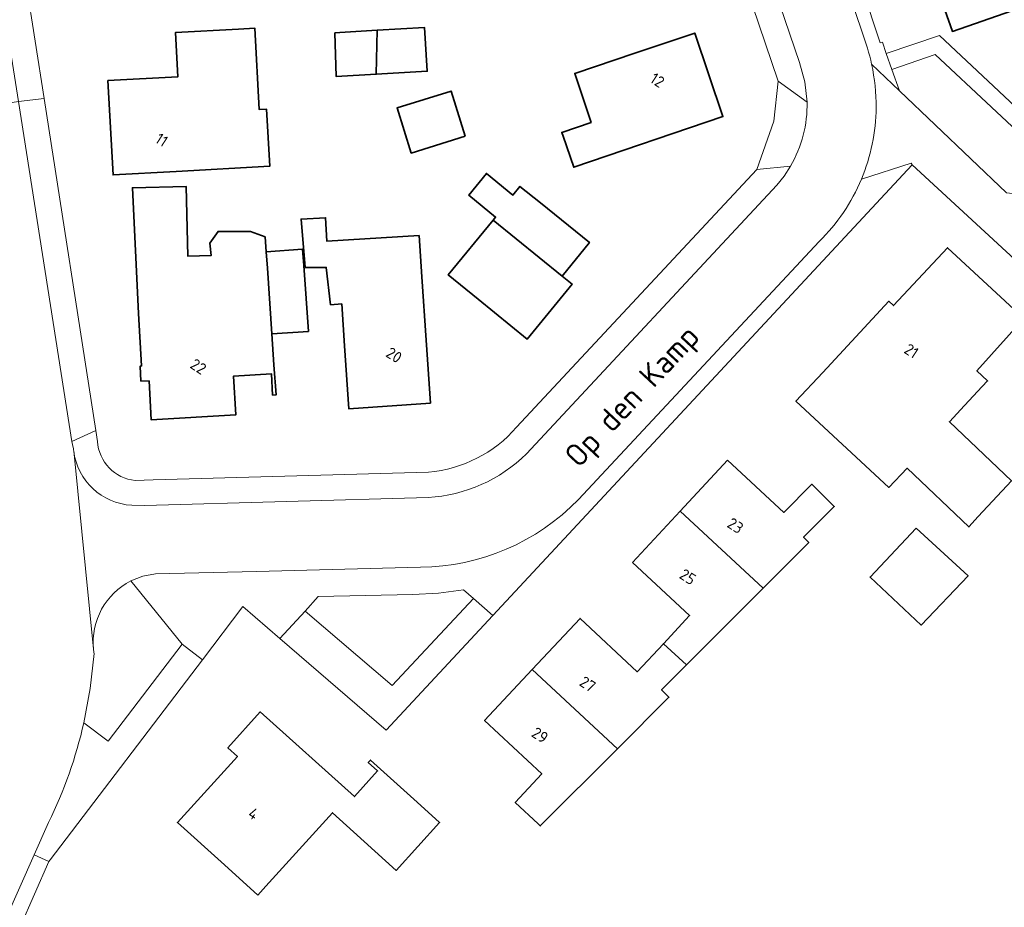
# Model space of a CAD drawing. Extents: x 184422 to 188298, y 343471 to 350189.
# Tile 133 of 256: x 186176 to 186254, y 346863 to 346933. Entities that reach past the tile are written whole.
import ezdxf
from ezdxf.enums import TextEntityAlignment as Align

# ---------------------------------------------------------------- set-up
doc = ezdxf.new("R2010")
doc.units = 0
for name, color, linetype, lineweight in [('B-WA-GR-BEPLANTING_CULTUUR_HEESTERS-GV', 252, 'Continuous', 18), ('B-WA-OG-TERREIN_CULTUURSCHEIDING-GV', 252, 'Continuous', 18), ('B-WA-OG-TERREIN_ERF-GV', 252, 'Continuous', 18), ('B-WA-OG-TOPOGRAFIE-T18', 252, 'Continuous', 18), ('B-WA-VH-VERHARDING_ASFALT-GV', 252, 'Continuous', 18), ('B-WA-VH-VERHARDING_BETONSTRAATSTEEN-GV', 252, 'Continuous', 18), ('B-WA-VH-VERHARDING_HALFVERHARDING_GRIND-GV', 252, 'Continuous', 18), ('B-WA-VH-VERHARDING_OPEN-GV', 252, 'Continuous', 18), ('B-WE-OG-BEBOUWING-GV', 250, 'Continuous', 35), ('B-WE-OG-BEBOUWING-T18', 10, 'Continuous', 18)]:
    doc.layers.add(name, color=color, linetype=linetype, lineweight=lineweight)
doc.styles.add('NLCS-ISO-M1000-T18', font='NLCS-ISO.ttf', dxfattribs={"height": 1.8})
doc.styles.add('NLCS-ISO-M500-T18', font='NLCS-ISO.ttf', dxfattribs={"height": 0.9})

msp = doc.modelspace()

# ---------------------------------------------------------------- linework, layer by layer
at = {"layer": 'B-WA-GR-BEPLANTING_CULTUUR_HEESTERS-GV', "flags": 128}
for points in [[(186235.992, 346928.343), (186235.65, 346925.181), (186234.303, 346921.329), (186236.966, 346921.594)], [(186235.992, 346928.343), (186235.65, 346925.181), (186234.303, 346921.329), (186236.966, 346921.594)], [(186235.992, 346928.343), (186235.65, 346925.181), (186234.303, 346921.329), (186236.966, 346921.594)], [(186238.278, 346926.684), (186235.992, 346928.343)], [(186238.278, 346926.684), (186235.992, 346928.343)], [(186238.278, 346926.684), (186235.992, 346928.343)], [(186181.724, 346882.909), (186181.422, 346880.144), (186180.911, 346877.412), (186182.838, 346875.941), (186188.709, 346883.649), (186184.643, 346888.672)], [(186181.724, 346882.909), (186181.422, 346880.144), (186180.911, 346877.412), (186182.838, 346875.941), (186188.709, 346883.649), (186184.643, 346888.672)], [(186181.724, 346882.909), (186181.422, 346880.144), (186180.911, 346877.412), (186182.838, 346875.941), (186188.709, 346883.649), (186184.643, 346888.672)]]:
    msp.add_lwpolyline(points, dxfattribs=at)
at = {"layer": 'B-WA-GR-BEPLANTING_CULTUUR_HEESTERS-GV'}
for points in [[(186236.966, 346921.594, 0.137136), (186238.278, 346926.684)], [(186236.966, 346921.594, 0.137136), (186238.278, 346926.684)], [(186236.966, 346921.594, 0.137136), (186238.278, 346926.684)], [(186184.643, 346888.672, 0.309642), (186181.677, 346883.26)], [(186184.643, 346888.672, 0.309642), (186181.677, 346883.26)], [(186184.643, 346888.672, 0.309642), (186181.677, 346883.26)], [(186181.677, 346883.26, 0.014369), (186181.724, 346882.909)], [(186181.677, 346883.26, 0.014369), (186181.724, 346882.909)], [(186181.677, 346883.26, 0.014369), (186181.724, 346882.909)]]:
    msp.add_lwpolyline(points, format="xyb", dxfattribs=at)
at = {"layer": 'B-WA-GR-BEPLANTING_CULTUUR_HEESTERS-GV', "flags": 128}
msp.add_lwpolyline([(186205.362, 346880.375), (186211.822, 346887.281), (186211.037, 346887.953), (186209.033, 346887.695), (186207.015, 346887.595), (186199.505, 346887.432), (186198.472, 346886.277)], close=True, dxfattribs=at)
msp.add_lwpolyline([(186205.362, 346880.375), (186211.822, 346887.281), (186211.037, 346887.953), (186209.033, 346887.695), (186207.015, 346887.595), (186199.505, 346887.432), (186198.472, 346886.277)], close=True, dxfattribs=at)
msp.add_lwpolyline([(186205.362, 346880.375), (186211.822, 346887.281), (186211.037, 346887.953), (186209.033, 346887.695), (186207.015, 346887.595), (186199.505, 346887.432), (186198.472, 346886.277)], close=True, dxfattribs=at)
at = {"layer": 'B-WA-OG-TERREIN_CULTUURSCHEIDING-GV', "flags": 128}
msp.add_lwpolyline([(186245.622, 346927.563), (186254.091, 346919.488), (186255.08, 346919.376), (186257.385, 346922.107), (186248.437, 346930.469), (186245.015, 346929.27)], close=True, dxfattribs=at)
msp.add_lwpolyline([(186245.622, 346927.563), (186254.091, 346919.488), (186255.08, 346919.376), (186257.385, 346922.107), (186248.437, 346930.469), (186245.015, 346929.27)], close=True, dxfattribs=at)
msp.add_lwpolyline([(186245.622, 346927.563), (186254.091, 346919.488), (186255.08, 346919.376), (186257.385, 346922.107), (186248.437, 346930.469), (186245.015, 346929.27)], close=True, dxfattribs=at)
at = {"layer": 'B-WA-OG-TERREIN_ERF-GV', "flags": 128}
for points in [[(186215.24, 346900.87), (186234.303, 346921.329), (186235.65, 346925.181), (186235.992, 346928.343), (186224.779, 346961.433), (186225.242, 346962.43), (186222.966, 346969.17), (186231.346, 346978.281)], [(186215.24, 346900.87), (186234.303, 346921.329), (186235.65, 346925.181), (186235.992, 346928.343), (186224.779, 346961.433), (186225.242, 346962.43), (186222.966, 346969.17), (186231.346, 346978.281)], [(186215.24, 346900.87), (186234.303, 346921.329), (186235.65, 346925.181), (186235.992, 346928.343), (186224.779, 346961.433), (186225.242, 346962.43), (186222.966, 346969.17), (186231.346, 346978.281)], [(186255.318, 346965.061), (186252.92, 346967.236), (186248.884, 346962.784), (186246.602, 346960.267), (186248.925, 346958.144), (186247.082, 346956.185), (186237.02, 346952.751), (186244.067, 346931.39), (186244.257, 346931.452), (186244.56, 346930.549), (186248.77, 346931.961), (186258.231, 346923.109)], [(186255.318, 346965.061), (186252.92, 346967.236), (186248.884, 346962.784), (186246.602, 346960.267), (186248.925, 346958.144), (186247.082, 346956.185), (186237.02, 346952.751), (186244.067, 346931.39), (186244.257, 346931.452), (186244.56, 346930.549), (186248.77, 346931.961), (186258.231, 346923.109)], [(186255.318, 346965.061), (186252.92, 346967.236), (186248.884, 346962.784), (186246.602, 346960.267), (186248.925, 346958.144), (186247.082, 346956.185), (186237.02, 346952.751), (186244.067, 346931.39), (186244.257, 346931.452), (186244.56, 346930.549), (186248.77, 346931.961), (186258.231, 346923.109)], [(186254.523, 346933.934), (186249.802, 346932.287), (186248.746, 346935.313), (186247.352, 346934.843), (186246.078, 346938.615), (186244.704, 346942.684), (186246.159, 346943.162), (186245.184, 346945.903), (186241.885, 346944.785), (186240.5, 346948.854), (186241.927, 346949.325), (186240.892, 346952.382), (186245.628, 346953.985), (186248.319, 346954.896), (186249.667, 346950.32), (186253.168, 346951.352), (186253.823, 346949.134), (186252.368, 346948.705), (186252.466, 346948.372), (186253.687, 346944.229), (186257.612, 346945.386)], [(186254.523, 346933.934), (186249.802, 346932.287), (186248.746, 346935.313), (186247.352, 346934.843), (186246.078, 346938.615), (186244.704, 346942.684), (186246.159, 346943.162), (186245.184, 346945.903), (186241.885, 346944.785), (186240.5, 346948.854), (186241.927, 346949.325), (186240.892, 346952.382), (186245.628, 346953.985), (186248.319, 346954.896), (186249.667, 346950.32), (186253.168, 346951.352), (186253.823, 346949.134), (186252.368, 346948.705), (186252.466, 346948.372), (186253.687, 346944.229), (186257.612, 346945.386)], [(186254.523, 346933.934), (186249.802, 346932.287), (186248.746, 346935.313), (186247.352, 346934.843), (186246.078, 346938.615), (186244.704, 346942.684), (186246.159, 346943.162), (186245.184, 346945.903), (186241.885, 346944.785), (186240.5, 346948.854), (186241.927, 346949.325), (186240.892, 346952.382), (186245.628, 346953.985), (186248.319, 346954.896), (186249.667, 346950.32), (186253.168, 346951.352), (186253.823, 346949.134), (186252.368, 346948.705), (186252.466, 346948.372), (186253.687, 346944.229), (186257.612, 346945.386)], [(186175.022, 346944.513), (186176.334, 346936.106), (186177.754, 346926.974), (186181.85, 346900.623), (186181.992, 346899.745)], [(186175.022, 346944.513), (186176.334, 346936.106), (186177.754, 346926.974), (186181.85, 346900.623), (186181.992, 346899.745)], [(186175.022, 346944.513), (186176.334, 346936.106), (186177.754, 346926.974), (186181.85, 346900.623), (186181.992, 346899.745)], [(186256.105, 346912.939), (186246.624, 346921.713), (186246.257, 346921.318), (186213.352, 346885.926), (186204.897, 346876.833), (186196.461, 346884.107), (186193.532, 346886.632), (186190.326, 346882.419), (186178.234, 346866.526), (186178.13, 346866.39), (186175.868, 346861.222)], [(186256.105, 346912.939), (186246.624, 346921.713), (186246.257, 346921.318), (186213.352, 346885.926), (186204.897, 346876.833), (186196.461, 346884.107), (186193.532, 346886.632), (186190.326, 346882.419), (186178.234, 346866.526), (186178.13, 346866.39), (186175.868, 346861.222)], [(186256.105, 346912.939), (186246.624, 346921.713), (186246.257, 346921.318), (186213.352, 346885.926), (186204.897, 346876.833), (186196.461, 346884.107), (186193.532, 346886.632), (186190.326, 346882.419), (186178.234, 346866.526), (186178.13, 346866.39), (186175.868, 346861.222)], [(186184.989, 346896.649), (186186.404, 346896.687), (186208.253, 346897.308)], [(186184.989, 346896.649), (186186.404, 346896.687), (186208.253, 346897.308)], [(186184.989, 346896.649), (186186.404, 346896.687), (186208.253, 346897.308)]]:
    msp.add_lwpolyline(points, dxfattribs=at)
for points in [[(186188.378, 346928.696), (186188.182, 346932.2), (186193.174, 346932.479), (186194.468, 346932.551), (186194.829, 346926.081), (186195.406, 346926.113), (186195.657, 346921.593), (186188.229, 346921.178), (186183.234, 346920.899), (186182.816, 346928.385)], [(186188.378, 346928.696), (186188.182, 346932.2), (186193.174, 346932.479), (186194.468, 346932.551), (186194.829, 346926.081), (186195.406, 346926.113), (186195.657, 346921.593), (186188.229, 346921.178), (186183.234, 346920.899), (186182.816, 346928.385)], [(186188.378, 346928.696), (186188.182, 346932.2), (186193.174, 346932.479), (186194.468, 346932.551), (186194.829, 346926.081), (186195.406, 346926.113), (186195.657, 346921.593), (186188.229, 346921.178), (186183.234, 346920.899), (186182.816, 346928.385)], [(186201.209, 346932.205), (186204.188, 346932.38), (186207.943, 346932.6), (186208.147, 346929.131), (186204.111, 346928.894), (186200.938, 346928.708), (186200.833, 346932.183)], [(186201.209, 346932.205), (186204.188, 346932.38), (186207.943, 346932.6), (186208.147, 346929.131), (186204.111, 346928.894), (186200.938, 346928.708), (186200.833, 346932.183)], [(186201.209, 346932.205), (186204.188, 346932.38), (186207.943, 346932.6), (186208.147, 346929.131), (186204.111, 346928.894), (186200.938, 346928.708), (186200.833, 346932.183)], [(186218.93, 346923.983), (186218.824, 346924.281), (186221.165, 346925.069), (186219.856, 346928.957), (186224.626, 346930.564), (186229.364, 346932.16), (186231.599, 346925.526), (186219.769, 346921.511)], [(186218.93, 346923.983), (186218.824, 346924.281), (186221.165, 346925.069), (186219.856, 346928.957), (186224.626, 346930.564), (186229.364, 346932.16), (186231.599, 346925.526), (186219.769, 346921.511)], [(186218.93, 346923.983), (186218.824, 346924.281), (186221.165, 346925.069), (186219.856, 346928.957), (186224.626, 346930.564), (186229.364, 346932.16), (186231.599, 346925.526), (186219.769, 346921.511)], [(186218.85, 346912.867), (186219.633, 346912.242), (186216.068, 346907.869), (186212.193, 346911.028), (186209.821, 346912.962), (186213.369, 346917.313), (186213.569, 346917.559), (186211.437, 346919.298), (186212.838, 346921.016), (186214.94, 346919.302), (186215.505, 346919.994), (186217.126, 346918.677), (186221.008, 346915.525)], [(186218.85, 346912.867), (186219.633, 346912.242), (186216.068, 346907.869), (186212.193, 346911.028), (186209.821, 346912.962), (186213.369, 346917.313), (186213.569, 346917.559), (186211.437, 346919.298), (186212.838, 346921.016), (186214.94, 346919.302), (186215.505, 346919.994), (186217.126, 346918.677), (186221.008, 346915.525)], [(186218.85, 346912.867), (186219.633, 346912.242), (186216.068, 346907.869), (186212.193, 346911.028), (186209.821, 346912.962), (186213.369, 346917.313), (186213.569, 346917.559), (186211.437, 346919.298), (186212.838, 346921.016), (186214.94, 346919.302), (186215.505, 346919.994), (186217.126, 346918.677), (186221.008, 346915.525)], [(186195.992, 346905.83), (186196.165, 346903.44), (186195.888, 346903.42), (186195.785, 346905.116), (186192.79, 346904.933), (186192.977, 346901.867), (186186.263, 346901.459), (186186.092, 346904.545), (186185.438, 346904.531), (186185.372, 346905.708), (186185.492, 346905.744), (186185.245, 346909.91), (186184.759, 346919.882), (186189.025, 346919.985), (186189.159, 346914.454), (186191.009, 346914.498), (186190.904, 346915.487), (186191.558, 346916.421), (186194.13, 346916.403), (186195.292, 346915.977), (186195.378, 346914.789), (186198.268, 346915.012), (186198.352, 346913.711), (186198.729, 346908.477), (186195.826, 346908.28)], [(186195.992, 346905.83), (186196.165, 346903.44), (186195.888, 346903.42), (186195.785, 346905.116), (186192.79, 346904.933), (186192.977, 346901.867), (186186.263, 346901.459), (186186.092, 346904.545), (186185.438, 346904.531), (186185.372, 346905.708), (186185.492, 346905.744), (186185.245, 346909.91), (186184.759, 346919.882), (186189.025, 346919.985), (186189.159, 346914.454), (186191.009, 346914.498), (186190.904, 346915.487), (186191.558, 346916.421), (186194.13, 346916.403), (186195.292, 346915.977), (186195.378, 346914.789), (186198.268, 346915.012), (186198.352, 346913.711), (186198.729, 346908.477), (186195.826, 346908.28)], [(186195.992, 346905.83), (186196.165, 346903.44), (186195.888, 346903.42), (186195.785, 346905.116), (186192.79, 346904.933), (186192.977, 346901.867), (186186.263, 346901.459), (186186.092, 346904.545), (186185.438, 346904.531), (186185.372, 346905.708), (186185.492, 346905.744), (186185.245, 346909.91), (186184.759, 346919.882), (186189.025, 346919.985), (186189.159, 346914.454), (186191.009, 346914.498), (186190.904, 346915.487), (186191.558, 346916.421), (186194.13, 346916.403), (186195.292, 346915.977), (186195.378, 346914.789), (186198.268, 346915.012), (186198.352, 346913.711), (186198.729, 346908.477), (186195.826, 346908.28)], [(186198.473, 346913.549), (186198.145, 346917.393), (186200.081, 346917.503), (186200.187, 346915.638), (186207.51, 346916.085), (186207.731, 346912.812), (186208.071, 346907.773), (186208.408, 346902.784), (186201.928, 346902.346), (186201.591, 346907.335), (186201.367, 346910.655), (186200.482, 346910.595), (186200.14, 346913.562)], [(186198.473, 346913.549), (186198.145, 346917.393), (186200.081, 346917.503), (186200.187, 346915.638), (186207.51, 346916.085), (186207.731, 346912.812), (186208.071, 346907.773), (186208.408, 346902.784), (186201.928, 346902.346), (186201.591, 346907.335), (186201.367, 346910.655), (186200.482, 346910.595), (186200.14, 346913.562)], [(186198.473, 346913.549), (186198.145, 346917.393), (186200.081, 346917.503), (186200.187, 346915.638), (186207.51, 346916.085), (186207.731, 346912.812), (186208.071, 346907.773), (186208.408, 346902.784), (186201.928, 346902.346), (186201.591, 346907.335), (186201.367, 346910.655), (186200.482, 346910.595), (186200.14, 346913.562)], [(186244.764, 346896.089), (186237.39, 346902.935), (186239.52, 346905.229), (186244.765, 346910.878), (186245.143, 346910.534), (186249.429, 346915.121), (186255.044, 346909.907), (186255.472, 346909.509), (186251.757, 346905.338), (186252.601, 346904.546), (186252.157, 346904.103), (186250.758, 346902.596), (186249.574, 346901.306), (186254.502, 346896.628), (186251.854, 346893.776), (186251.123, 346892.958), (186246.221, 346897.613)], [(186244.764, 346896.089), (186237.39, 346902.935), (186239.52, 346905.229), (186244.765, 346910.878), (186245.143, 346910.534), (186249.429, 346915.121), (186255.044, 346909.907), (186255.472, 346909.509), (186251.757, 346905.338), (186252.601, 346904.546), (186252.157, 346904.103), (186250.758, 346902.596), (186249.574, 346901.306), (186254.502, 346896.628), (186251.854, 346893.776), (186251.123, 346892.958), (186246.221, 346897.613)], [(186244.764, 346896.089), (186237.39, 346902.935), (186239.52, 346905.229), (186244.765, 346910.878), (186245.143, 346910.534), (186249.429, 346915.121), (186255.044, 346909.907), (186255.472, 346909.509), (186251.757, 346905.338), (186252.601, 346904.546), (186252.157, 346904.103), (186250.758, 346902.596), (186249.574, 346901.306), (186254.502, 346896.628), (186251.854, 346893.776), (186251.123, 346892.958), (186246.221, 346897.613)], [(186234.785, 346888.088), (186228.706, 346882.002), (186226.737, 346880.031), (186227.325, 346879.443), (186223.23, 346875.344), (186217.115, 346869.222), (186216.955, 346869.384), (186215.126, 346871.087), (186217.238, 346873.356), (186212.701, 346877.581), (186216.485, 346881.637), (186220.27, 346885.694), (186224.812, 346881.458), (186226.889, 346883.692), (186228.965, 346885.925), (186224.425, 346890.147), (186228.202, 346894.209), (186231.979, 346898.271), (186236.426, 346894.105), (186238.668, 346896.349), (186240.437, 346894.582), (186237.999, 346892.141), (186238.417, 346891.724)], [(186234.785, 346888.088), (186228.706, 346882.002), (186226.737, 346880.031), (186227.325, 346879.443), (186223.23, 346875.344), (186217.115, 346869.222), (186216.955, 346869.384), (186215.126, 346871.087), (186217.238, 346873.356), (186212.701, 346877.581), (186216.485, 346881.637), (186220.27, 346885.694), (186224.812, 346881.458), (186226.889, 346883.692), (186228.965, 346885.925), (186224.425, 346890.147), (186228.202, 346894.209), (186231.979, 346898.271), (186236.426, 346894.105), (186238.668, 346896.349), (186240.437, 346894.582), (186237.999, 346892.141), (186238.417, 346891.724)], [(186234.785, 346888.088), (186228.706, 346882.002), (186226.737, 346880.031), (186227.325, 346879.443), (186223.23, 346875.344), (186217.115, 346869.222), (186216.955, 346869.384), (186215.126, 346871.087), (186217.238, 346873.356), (186212.701, 346877.581), (186216.485, 346881.637), (186220.27, 346885.694), (186224.812, 346881.458), (186226.889, 346883.692), (186228.965, 346885.925), (186224.425, 346890.147), (186228.202, 346894.209), (186231.979, 346898.271), (186236.426, 346894.105), (186238.668, 346896.349), (186240.437, 346894.582), (186237.999, 346892.141), (186238.417, 346891.724)], [(186247.325, 346885.167), (186243.274, 346888.972), (186246.928, 346892.853), (186251.051, 346889.085)], [(186247.325, 346885.167), (186243.274, 346888.972), (186246.928, 346892.853), (186251.051, 346889.085)], [(186247.325, 346885.167), (186243.274, 346888.972), (186246.928, 346892.853), (186251.051, 346889.085)], [(186194.715, 346863.724), (186192.056, 346866.13), (186188.338, 346869.494), (186193.087, 346874.743), (186192.346, 346875.428), (186194.904, 346878.272), (186202.376, 346871.551), (186204.208, 346873.588), (186203.465, 346874.257), (186203.639, 346874.45), (186207.353, 346871.102), (186209.13, 346869.498), (186205.685, 346865.697), (186202.305, 346868.755), (186200.638, 346870.265), (186195.357, 346864.433)], [(186194.715, 346863.724), (186192.056, 346866.13), (186188.338, 346869.494), (186193.087, 346874.743), (186192.346, 346875.428), (186194.904, 346878.272), (186202.376, 346871.551), (186204.208, 346873.588), (186203.465, 346874.257), (186203.639, 346874.45), (186207.353, 346871.102), (186209.13, 346869.498), (186205.685, 346865.697), (186202.305, 346868.755), (186200.638, 346870.265), (186195.357, 346864.433)], [(186194.715, 346863.724), (186192.056, 346866.13), (186188.338, 346869.494), (186193.087, 346874.743), (186192.346, 346875.428), (186194.904, 346878.272), (186202.376, 346871.551), (186204.208, 346873.588), (186203.465, 346874.257), (186203.639, 346874.45), (186207.353, 346871.102), (186209.13, 346869.498), (186205.685, 346865.697), (186202.305, 346868.755), (186200.638, 346870.265), (186195.357, 346864.433)]]:
    msp.add_lwpolyline(points, close=True, dxfattribs=at)
at = {"layer": 'B-WA-OG-TERREIN_ERF-GV'}
for points in [[(186208.253, 346897.308, 0.194512), (186215.24, 346900.87)], [(186208.253, 346897.308, 0.194512), (186215.24, 346900.87)], [(186208.253, 346897.308, 0.194512), (186215.24, 346900.87)], [(186181.992, 346899.745, 0.36878), (186184.989, 346896.649)], [(186181.992, 346899.745, 0.36878), (186184.989, 346896.649)], [(186181.992, 346899.745, 0.36878), (186184.989, 346896.649)]]:
    msp.add_lwpolyline(points, format="xyb", dxfattribs=at)
at = {"layer": 'B-WA-VH-VERHARDING_ASFALT-GV', "flags": 128}
for points in [[(186231.867, 346976.995), (186224.394, 346968.865), (186226.005, 346964.072), (186237.69, 346929.825), (186238.113, 346928.278), (186238.278, 346926.684)], [(186231.867, 346976.995), (186224.394, 346968.865), (186226.005, 346964.072), (186237.69, 346929.825), (186238.113, 346928.278), (186238.278, 346926.684)], [(186231.867, 346976.995), (186224.394, 346968.865), (186226.005, 346964.072), (186237.69, 346929.825), (186238.113, 346928.278), (186238.278, 346926.684)], [(186242.639, 346932.234), (186235.372, 346953.705), (186233.722, 346958.489), (186232.05, 346963.399)], [(186242.639, 346932.234), (186235.372, 346953.705), (186233.722, 346958.489), (186232.05, 346963.399)], [(186242.639, 346932.234), (186235.372, 346953.705), (186233.722, 346958.489), (186232.05, 346963.399)], [(186180.078, 346899.26), (186179.961, 346899.727), (186175.73, 346926.735), (186169.758, 346925.808), (186171.103, 346917.265)], [(186180.078, 346899.26), (186179.961, 346899.727), (186175.73, 346926.735), (186169.758, 346925.808), (186171.103, 346917.265)], [(186180.078, 346899.26), (186179.961, 346899.727), (186175.73, 346926.735), (186169.758, 346925.808), (186171.103, 346917.265)], [(186236.966, 346921.594), (186236.462, 346920.812), (186235.887, 346920.083), (186216.035, 346898.76)], [(186236.966, 346921.594), (186236.462, 346920.812), (186235.887, 346920.083), (186216.035, 346898.76)], [(186236.966, 346921.594), (186236.462, 346920.812), (186235.887, 346920.083), (186216.035, 346898.76)], [(186220.138, 346895.139), (186239.242, 346915.619)], [(186220.138, 346895.139), (186239.242, 346915.619)], [(186220.138, 346895.139), (186239.242, 346915.619)], [(186181.677, 346883.26), (186180.105, 346898.99)], [(186180.105, 346898.99), (186181.677, 346883.26)], [(186181.677, 346883.26), (186180.105, 346898.99)], [(186180.105, 346898.99), (186181.677, 346883.26)], [(186181.677, 346883.26), (186180.105, 346898.99)], [(186180.105, 346898.99), (186181.677, 346883.26)], [(186208.22, 346895.294), (186185.75, 346894.669), (186184.715, 346894.676)], [(186208.22, 346895.294), (186185.75, 346894.669), (186184.715, 346894.676)], [(186208.22, 346895.294), (186185.75, 346894.669), (186184.715, 346894.676)], [(186184.643, 346888.672), (186185.589, 346889.045), (186186.589, 346889.237), (186194.602, 346889.432), (186207.62, 346889.772)], [(186184.643, 346888.672), (186185.589, 346889.045), (186186.589, 346889.237), (186194.602, 346889.432), (186207.62, 346889.772)], [(186184.643, 346888.672), (186185.589, 346889.045), (186186.589, 346889.237), (186194.602, 346889.432), (186207.62, 346889.772)], [(186180.911, 346877.412), (186181.422, 346880.144), (186181.724, 346882.909)], [(186180.911, 346877.412), (186181.422, 346880.144), (186181.724, 346882.909)], [(186180.911, 346877.412), (186181.422, 346880.144), (186181.724, 346882.909)], [(186172.717, 346872.248), (186171.623, 346869.793), (186169.899, 346865.927), (186166.658, 346858.657), (186165.329, 346855.677), (186150.692, 346822.846), (186151.209, 346822.619), (186155.741, 346820.661), (186156.205, 346820.397), (186172.665, 346857.273), (186174.687, 346861.803), (186176.977, 346866.933), (186178.119, 346869.486)], [(186172.717, 346872.248), (186171.623, 346869.793), (186169.899, 346865.927), (186166.658, 346858.657), (186165.329, 346855.677), (186150.692, 346822.846), (186151.209, 346822.619), (186155.741, 346820.661), (186156.205, 346820.397), (186172.665, 346857.273), (186174.687, 346861.803), (186176.977, 346866.933), (186178.119, 346869.486)], [(186172.717, 346872.248), (186171.623, 346869.793), (186169.899, 346865.927), (186166.658, 346858.657), (186165.329, 346855.677), (186150.692, 346822.846), (186151.209, 346822.619), (186155.741, 346820.661), (186156.205, 346820.397), (186172.665, 346857.273), (186174.687, 346861.803), (186176.977, 346866.933), (186178.119, 346869.486)]]:
    msp.add_lwpolyline(points, dxfattribs=at)
at = {"layer": 'B-WA-VH-VERHARDING_ASFALT-GV'}
for points in [[(186243.398, 346929.683, 0.040414), (186242.639, 346932.234)], [(186243.398, 346929.683, 0.040414), (186242.639, 346932.234)], [(186243.398, 346929.683, 0.040414), (186242.639, 346932.234)], [(186243.754, 346926.247, 0.053003), (186243.398, 346929.683)], [(186243.754, 346926.247, 0.053003), (186243.398, 346929.683)], [(186243.754, 346926.247, 0.053003), (186243.398, 346929.683)], [(186238.278, 346926.684, -0.137136), (186236.966, 346921.594)], [(186238.278, 346926.684, -0.137136), (186236.966, 346921.594)], [(186238.278, 346926.684, -0.137136), (186236.966, 346921.594)], [(186242.589, 346920.563, 0.096976), (186243.754, 346926.247)], [(186242.589, 346920.563, 0.096976), (186243.754, 346926.247)], [(186242.589, 346920.563, 0.096976), (186243.754, 346926.247)], [(186239.242, 346915.619, 0.099928), (186242.589, 346920.563)], [(186239.242, 346915.619, 0.099928), (186242.589, 346920.563)], [(186239.242, 346915.619, 0.099928), (186242.589, 346920.563)], [(186180.105, 346898.99, -0.011001), (186180.078, 346899.26)], [(186180.105, 346898.99, -0.011001), (186180.078, 346899.26)], [(186180.105, 346898.99, -0.011001), (186180.078, 346899.26)], [(186184.715, 346894.676, -0.36015), (186180.105, 346898.99)], [(186184.715, 346894.676, -0.36015), (186180.105, 346898.99)], [(186184.715, 346894.676, -0.36015), (186180.105, 346898.99)], [(186216.035, 346898.76, -0.180929), (186208.22, 346895.294)], [(186216.035, 346898.76, -0.180929), (186208.22, 346895.294)], [(186216.035, 346898.76, -0.180929), (186208.22, 346895.294)], [(186207.62, 346889.772, 0.202483), (186220.138, 346895.139)], [(186207.62, 346889.772, 0.202483), (186220.138, 346895.139)], [(186207.62, 346889.772, 0.202483), (186220.138, 346895.139)], [(186181.677, 346883.26, -0.309642), (186184.643, 346888.672)], [(186181.677, 346883.26, -0.309642), (186184.643, 346888.672)], [(186181.677, 346883.26, -0.309642), (186184.643, 346888.672)], [(186181.724, 346882.909, -0.014369), (186181.677, 346883.26)], [(186181.724, 346882.909, -0.014369), (186181.677, 346883.26)], [(186181.724, 346882.909, -0.014369), (186181.677, 346883.26)], [(186178.119, 346869.486, 0.057586), (186180.911, 346877.412)], [(186178.119, 346869.486, 0.057586), (186180.911, 346877.412)], [(186178.119, 346869.486, 0.057586), (186180.911, 346877.412)]]:
    msp.add_lwpolyline(points, format="xyb", dxfattribs=at)
at = {"layer": 'B-WA-VH-VERHARDING_BETONSTRAATSTEEN-GV', "flags": 128}
for points in [[(186243.398, 346929.683), (186245.622, 346927.563), (186245.015, 346929.27), (186244.56, 346930.549), (186244.257, 346931.452), (186244.067, 346931.39), (186237.02, 346952.751), (186236.577, 346954.095), (186235.372, 346953.705), (186242.639, 346932.234)], [(186243.398, 346929.683), (186245.622, 346927.563), (186245.015, 346929.27), (186244.56, 346930.549), (186244.257, 346931.452), (186244.067, 346931.39), (186237.02, 346952.751), (186236.577, 346954.095), (186235.372, 346953.705), (186242.639, 346932.234)], [(186243.398, 346929.683), (186245.622, 346927.563), (186245.015, 346929.27), (186244.56, 346930.549), (186244.257, 346931.452), (186244.067, 346931.39), (186237.02, 346952.751), (186236.577, 346954.095), (186235.372, 346953.705), (186242.639, 346932.234)], [(186173.032, 346944.238), (186174.309, 346935.803), (186175.73, 346926.735), (186177.754, 346926.974), (186176.334, 346936.106), (186175.022, 346944.513)], [(186173.032, 346944.238), (186174.309, 346935.803), (186175.73, 346926.735), (186177.754, 346926.974), (186176.334, 346936.106), (186175.022, 346944.513)], [(186173.032, 346944.238), (186174.309, 346935.803), (186175.73, 346926.735), (186177.754, 346926.974), (186176.334, 346936.106), (186175.022, 346944.513)], [(186207.62, 346889.772), (186194.602, 346889.432), (186186.589, 346889.237), (186185.589, 346889.045), (186184.643, 346888.672), (186188.709, 346883.649), (186190.326, 346882.419), (186193.532, 346886.632), (186196.461, 346884.107), (186198.472, 346886.277), (186199.505, 346887.432), (186207.015, 346887.595), (186209.033, 346887.695), (186211.037, 346887.953), (186211.822, 346887.281), (186213.352, 346885.926), (186246.257, 346921.318), (186246.624, 346921.713), (186246.532, 346921.839), (186242.589, 346920.563)], [(186207.62, 346889.772), (186194.602, 346889.432), (186186.589, 346889.237), (186185.589, 346889.045), (186184.643, 346888.672), (186188.709, 346883.649), (186190.326, 346882.419), (186193.532, 346886.632), (186196.461, 346884.107), (186198.472, 346886.277), (186199.505, 346887.432), (186207.015, 346887.595), (186209.033, 346887.695), (186211.037, 346887.953), (186211.822, 346887.281), (186213.352, 346885.926), (186246.257, 346921.318), (186246.624, 346921.713), (186246.532, 346921.839), (186242.589, 346920.563)], [(186207.62, 346889.772), (186194.602, 346889.432), (186186.589, 346889.237), (186185.589, 346889.045), (186184.643, 346888.672), (186188.709, 346883.649), (186190.326, 346882.419), (186193.532, 346886.632), (186196.461, 346884.107), (186198.472, 346886.277), (186199.505, 346887.432), (186207.015, 346887.595), (186209.033, 346887.695), (186211.037, 346887.953), (186211.822, 346887.281), (186213.352, 346885.926), (186246.257, 346921.318), (186246.624, 346921.713), (186246.532, 346921.839), (186242.589, 346920.563)], [(186216.035, 346898.76), (186235.887, 346920.083), (186236.462, 346920.812), (186236.966, 346921.594), (186234.303, 346921.329), (186215.24, 346900.87)], [(186216.035, 346898.76), (186235.887, 346920.083), (186236.462, 346920.812), (186236.966, 346921.594), (186234.303, 346921.329), (186215.24, 346900.87)], [(186216.035, 346898.76), (186235.887, 346920.083), (186236.462, 346920.812), (186236.966, 346921.594), (186234.303, 346921.329), (186215.24, 346900.87)], [(186239.242, 346915.619), (186220.138, 346895.139)], [(186239.242, 346915.619), (186220.138, 346895.139)], [(186239.242, 346915.619), (186220.138, 346895.139)], [(186181.992, 346899.745), (186181.85, 346900.623), (186179.961, 346899.727), (186180.078, 346899.26)], [(186181.992, 346899.745), (186181.85, 346900.623), (186179.961, 346899.727), (186180.078, 346899.26)], [(186181.992, 346899.745), (186181.85, 346900.623), (186179.961, 346899.727), (186180.078, 346899.26)], [(186208.253, 346897.308), (186186.404, 346896.687), (186184.989, 346896.649)], [(186208.253, 346897.308), (186186.404, 346896.687), (186184.989, 346896.649)], [(186208.253, 346897.308), (186186.404, 346896.687), (186184.989, 346896.649)], [(186184.715, 346894.676), (186185.75, 346894.669), (186208.22, 346895.294)], [(186184.715, 346894.676), (186185.75, 346894.669), (186208.22, 346895.294)], [(186184.715, 346894.676), (186185.75, 346894.669), (186208.22, 346895.294)], [(186178.119, 346869.486), (186176.977, 346866.933), (186178.13, 346866.39), (186178.234, 346866.526), (186190.326, 346882.419), (186188.709, 346883.649), (186182.838, 346875.941), (186180.911, 346877.412)], [(186178.119, 346869.486), (186176.977, 346866.933), (186178.13, 346866.39), (186178.234, 346866.526), (186190.326, 346882.419), (186188.709, 346883.649), (186182.838, 346875.941), (186180.911, 346877.412)], [(186178.119, 346869.486), (186176.977, 346866.933), (186178.13, 346866.39), (186178.234, 346866.526), (186190.326, 346882.419), (186188.709, 346883.649), (186182.838, 346875.941), (186180.911, 346877.412)]]:
    msp.add_lwpolyline(points, dxfattribs=at)
at = {"layer": 'B-WA-VH-VERHARDING_BETONSTRAATSTEEN-GV'}
for points in [[(186242.639, 346932.234, -0.040414), (186243.398, 346929.683)], [(186242.639, 346932.234, -0.040414), (186243.398, 346929.683)], [(186242.639, 346932.234, -0.040414), (186243.398, 346929.683)], [(186242.589, 346920.563, -0.099928), (186239.242, 346915.619)], [(186242.589, 346920.563, -0.099928), (186239.242, 346915.619)], [(186242.589, 346920.563, -0.099928), (186239.242, 346915.619)], [(186215.24, 346900.87, -0.194512), (186208.253, 346897.308)], [(186215.24, 346900.87, -0.194512), (186208.253, 346897.308)], [(186215.24, 346900.87, -0.194512), (186208.253, 346897.308)], [(186184.989, 346896.649, -0.36878), (186181.992, 346899.745)], [(186184.989, 346896.649, -0.36878), (186181.992, 346899.745)], [(186184.989, 346896.649, -0.36878), (186181.992, 346899.745)], [(186180.078, 346899.26, 0.011001), (186180.105, 346898.99)], [(186180.078, 346899.26, 0.011001), (186180.105, 346898.99)], [(186180.078, 346899.26, 0.011001), (186180.105, 346898.99)], [(186180.105, 346898.99, 0.36015), (186184.715, 346894.676)], [(186180.105, 346898.99, 0.36015), (186184.715, 346894.676)], [(186180.105, 346898.99, 0.36015), (186184.715, 346894.676)], [(186208.22, 346895.294, 0.180929), (186216.035, 346898.76)], [(186208.22, 346895.294, 0.180929), (186216.035, 346898.76)], [(186208.22, 346895.294, 0.180929), (186216.035, 346898.76)], [(186220.138, 346895.139, -0.202483), (186207.62, 346889.772)], [(186220.138, 346895.139, -0.202483), (186207.62, 346889.772)], [(186220.138, 346895.139, -0.202483), (186207.62, 346889.772)], [(186180.911, 346877.412, -0.057586), (186178.119, 346869.486)], [(186180.911, 346877.412, -0.057586), (186178.119, 346869.486)], [(186180.911, 346877.412, -0.057586), (186178.119, 346869.486)]]:
    msp.add_lwpolyline(points, format="xyb", dxfattribs=at)
at = {"layer": 'B-WA-VH-VERHARDING_BETONSTRAATSTEEN-GV', "flags": 128}
for points in [[(186257.385, 346922.107), (186258.231, 346923.109), (186248.77, 346931.961), (186244.56, 346930.549), (186245.015, 346929.27), (186248.437, 346930.469)], [(186257.385, 346922.107), (186258.231, 346923.109), (186248.77, 346931.961), (186244.56, 346930.549), (186245.015, 346929.27), (186248.437, 346930.469)], [(186257.385, 346922.107), (186258.231, 346923.109), (186248.77, 346931.961), (186244.56, 346930.549), (186245.015, 346929.27), (186248.437, 346930.469)], [(186179.961, 346899.727), (186181.85, 346900.623), (186177.754, 346926.974), (186175.73, 346926.735)], [(186179.961, 346899.727), (186181.85, 346900.623), (186177.754, 346926.974), (186175.73, 346926.735)], [(186179.961, 346899.727), (186181.85, 346900.623), (186177.754, 346926.974), (186175.73, 346926.735)], [(186211.822, 346887.281), (186205.362, 346880.375), (186198.472, 346886.277), (186196.461, 346884.107), (186204.897, 346876.833), (186213.352, 346885.926)], [(186211.822, 346887.281), (186205.362, 346880.375), (186198.472, 346886.277), (186196.461, 346884.107), (186204.897, 346876.833), (186213.352, 346885.926)], [(186211.822, 346887.281), (186205.362, 346880.375), (186198.472, 346886.277), (186196.461, 346884.107), (186204.897, 346876.833), (186213.352, 346885.926)]]:
    msp.add_lwpolyline(points, close=True, dxfattribs=at)
at = {"layer": 'B-WA-VH-VERHARDING_HALFVERHARDING_GRIND-GV', "flags": 128}
msp.add_lwpolyline([(186174.687, 346861.803), (186175.868, 346861.222), (186178.13, 346866.39), (186176.977, 346866.933)], close=True, dxfattribs=at)
msp.add_lwpolyline([(186174.687, 346861.803), (186175.868, 346861.222), (186178.13, 346866.39), (186176.977, 346866.933)], close=True, dxfattribs=at)
msp.add_lwpolyline([(186174.687, 346861.803), (186175.868, 346861.222), (186178.13, 346866.39), (186176.977, 346866.933)], close=True, dxfattribs=at)
at = {"layer": 'B-WA-VH-VERHARDING_OPEN-GV', "flags": 128}
msp.add_lwpolyline([(186235.992, 346928.343), (186238.278, 346926.684), (186238.113, 346928.278), (186237.69, 346929.825), (186226.005, 346964.072), (186225.242, 346962.43), (186224.779, 346961.433)], close=True, dxfattribs=at)
msp.add_lwpolyline([(186235.992, 346928.343), (186238.278, 346926.684), (186238.113, 346928.278), (186237.69, 346929.825), (186226.005, 346964.072), (186225.242, 346962.43), (186224.779, 346961.433)], close=True, dxfattribs=at)
msp.add_lwpolyline([(186235.992, 346928.343), (186238.278, 346926.684), (186238.113, 346928.278), (186237.69, 346929.825), (186226.005, 346964.072), (186225.242, 346962.43), (186224.779, 346961.433)], close=True, dxfattribs=at)
for points in [[(186257.385, 346922.107), (186255.08, 346919.376), (186254.091, 346919.488), (186245.622, 346927.563), (186243.398, 346929.683)], [(186257.385, 346922.107), (186255.08, 346919.376), (186254.091, 346919.488), (186245.622, 346927.563), (186243.398, 346929.683)], [(186257.385, 346922.107), (186255.08, 346919.376), (186254.091, 346919.488), (186245.622, 346927.563), (186243.398, 346929.683)], [(186242.589, 346920.563), (186246.532, 346921.839), (186246.624, 346921.713), (186256.105, 346912.939), (186263.54, 346906.058), (186267.874, 346910.567), (186269.144, 346909.379), (186269.226, 346909.303), (186271.009, 346911.153), (186258.231, 346923.109), (186257.385, 346922.107)], [(186242.589, 346920.563), (186246.532, 346921.839), (186246.624, 346921.713), (186256.105, 346912.939), (186263.54, 346906.058), (186267.874, 346910.567), (186269.144, 346909.379), (186269.226, 346909.303), (186271.009, 346911.153), (186258.231, 346923.109), (186257.385, 346922.107)], [(186242.589, 346920.563), (186246.532, 346921.839), (186246.624, 346921.713), (186256.105, 346912.939), (186263.54, 346906.058), (186267.874, 346910.567), (186269.144, 346909.379), (186269.226, 346909.303), (186271.009, 346911.153), (186258.231, 346923.109), (186257.385, 346922.107)]]:
    msp.add_lwpolyline(points, dxfattribs=at)
at = {"layer": 'B-WA-VH-VERHARDING_OPEN-GV'}
for points in [[(186243.398, 346929.683, -0.053003), (186243.754, 346926.247)], [(186243.398, 346929.683, -0.053003), (186243.754, 346926.247)], [(186243.398, 346929.683, -0.053003), (186243.754, 346926.247)], [(186243.754, 346926.247, -0.096976), (186242.589, 346920.563)], [(186243.754, 346926.247, -0.096976), (186242.589, 346920.563)], [(186243.754, 346926.247, -0.096976), (186242.589, 346920.563)]]:
    msp.add_lwpolyline(points, format="xyb", dxfattribs=at)
at = {"layer": 'B-WE-OG-BEBOUWING-GV', "flags": 128}
for points in [[(186246.078, 346938.615), (186247.352, 346934.843), (186248.746, 346935.313), (186249.802, 346932.287), (186254.523, 346933.934), (186257.322, 346934.911), (186255.59, 346939.875), (186258.897, 346941.029), (186258.379, 346942.786)], [(186246.078, 346938.615), (186247.352, 346934.843), (186248.746, 346935.313), (186249.802, 346932.287), (186254.523, 346933.934), (186257.322, 346934.911), (186255.59, 346939.875), (186258.897, 346941.029), (186258.379, 346942.786)], [(186246.078, 346938.615), (186247.352, 346934.843), (186248.746, 346935.313), (186249.802, 346932.287), (186254.523, 346933.934), (186257.322, 346934.911), (186255.59, 346939.875), (186258.897, 346941.029), (186258.379, 346942.786)], [(186193.174, 346932.479), (186188.182, 346932.2), (186188.378, 346928.696), (186182.816, 346928.385), (186183.234, 346920.899), (186188.229, 346921.178), (186195.657, 346921.593), (186195.406, 346926.113), (186194.829, 346926.081), (186194.468, 346932.551)], [(186193.174, 346932.479), (186188.182, 346932.2), (186188.378, 346928.696), (186182.816, 346928.385), (186183.234, 346920.899), (186188.229, 346921.178), (186195.657, 346921.593), (186195.406, 346926.113), (186194.829, 346926.081), (186194.468, 346932.551)], [(186193.174, 346932.479), (186188.182, 346932.2), (186188.378, 346928.696), (186182.816, 346928.385), (186183.234, 346920.899), (186188.229, 346921.178), (186195.657, 346921.593), (186195.406, 346926.113), (186194.829, 346926.081), (186194.468, 346932.551)], [(186200.833, 346932.183), (186200.938, 346928.708), (186204.111, 346928.894), (186204.188, 346932.38), (186201.209, 346932.205)], [(186200.833, 346932.183), (186200.938, 346928.708), (186204.111, 346928.894), (186204.188, 346932.38), (186201.209, 346932.205)], [(186200.833, 346932.183), (186200.938, 346928.708), (186204.111, 346928.894), (186204.188, 346932.38), (186201.209, 346932.205)], [(186204.188, 346932.38), (186204.111, 346928.894), (186208.147, 346929.131), (186207.943, 346932.6)], [(186204.188, 346932.38), (186204.111, 346928.894), (186208.147, 346929.131), (186207.943, 346932.6)], [(186204.188, 346932.38), (186204.111, 346928.894), (186208.147, 346929.131), (186207.943, 346932.6)], [(186221.165, 346925.069), (186218.824, 346924.281), (186218.93, 346923.983), (186219.769, 346921.511), (186231.599, 346925.526), (186229.364, 346932.16), (186224.626, 346930.564), (186219.856, 346928.957)], [(186221.165, 346925.069), (186218.824, 346924.281), (186218.93, 346923.983), (186219.769, 346921.511), (186231.599, 346925.526), (186229.364, 346932.16), (186224.626, 346930.564), (186219.856, 346928.957)], [(186221.165, 346925.069), (186218.824, 346924.281), (186218.93, 346923.983), (186219.769, 346921.511), (186231.599, 346925.526), (186229.364, 346932.16), (186224.626, 346930.564), (186219.856, 346928.957)], [(186211.156, 346923.971), (186210.039, 346927.551), (186205.763, 346926.218), (186206.879, 346922.637)], [(186211.156, 346923.971), (186210.039, 346927.551), (186205.763, 346926.218), (186206.879, 346922.637)], [(186211.156, 346923.971), (186210.039, 346927.551), (186205.763, 346926.218), (186206.879, 346922.637)], [(186213.369, 346917.313), (186218.85, 346912.867), (186221.008, 346915.525), (186217.126, 346918.677), (186215.505, 346919.994), (186214.94, 346919.302), (186212.838, 346921.016), (186211.437, 346919.298), (186213.569, 346917.559)], [(186213.369, 346917.313), (186218.85, 346912.867), (186221.008, 346915.525), (186217.126, 346918.677), (186215.505, 346919.994), (186214.94, 346919.302), (186212.838, 346921.016), (186211.437, 346919.298), (186213.569, 346917.559)], [(186213.369, 346917.313), (186218.85, 346912.867), (186221.008, 346915.525), (186217.126, 346918.677), (186215.505, 346919.994), (186214.94, 346919.302), (186212.838, 346921.016), (186211.437, 346919.298), (186213.569, 346917.559)], [(186195.378, 346914.789), (186195.292, 346915.977), (186194.13, 346916.403), (186191.558, 346916.421), (186190.904, 346915.487), (186191.009, 346914.498), (186189.159, 346914.454), (186189.025, 346919.985), (186184.759, 346919.882), (186185.245, 346909.91), (186185.492, 346905.744), (186185.372, 346905.708), (186185.438, 346904.531), (186186.092, 346904.545), (186186.263, 346901.459), (186192.977, 346901.867), (186192.79, 346904.933), (186195.785, 346905.116), (186195.888, 346903.42), (186196.165, 346903.44), (186195.992, 346905.83), (186195.826, 346908.28), (186195.471, 346913.503)], [(186195.378, 346914.789), (186195.292, 346915.977), (186194.13, 346916.403), (186191.558, 346916.421), (186190.904, 346915.487), (186191.009, 346914.498), (186189.159, 346914.454), (186189.025, 346919.985), (186184.759, 346919.882), (186185.245, 346909.91), (186185.492, 346905.744), (186185.372, 346905.708), (186185.438, 346904.531), (186186.092, 346904.545), (186186.263, 346901.459), (186192.977, 346901.867), (186192.79, 346904.933), (186195.785, 346905.116), (186195.888, 346903.42), (186196.165, 346903.44), (186195.992, 346905.83), (186195.826, 346908.28), (186195.471, 346913.503)], [(186195.378, 346914.789), (186195.292, 346915.977), (186194.13, 346916.403), (186191.558, 346916.421), (186190.904, 346915.487), (186191.009, 346914.498), (186189.159, 346914.454), (186189.025, 346919.985), (186184.759, 346919.882), (186185.245, 346909.91), (186185.492, 346905.744), (186185.372, 346905.708), (186185.438, 346904.531), (186186.092, 346904.545), (186186.263, 346901.459), (186192.977, 346901.867), (186192.79, 346904.933), (186195.785, 346905.116), (186195.888, 346903.42), (186196.165, 346903.44), (186195.992, 346905.83), (186195.826, 346908.28), (186195.471, 346913.503)], [(186198.473, 346913.549), (186200.14, 346913.562), (186200.482, 346910.595), (186201.367, 346910.655), (186201.591, 346907.335), (186201.928, 346902.346), (186208.408, 346902.784), (186208.071, 346907.773), (186207.731, 346912.812), (186207.51, 346916.085), (186200.187, 346915.638), (186200.081, 346917.503), (186198.145, 346917.393)], [(186198.473, 346913.549), (186200.14, 346913.562), (186200.482, 346910.595), (186201.367, 346910.655), (186201.591, 346907.335), (186201.928, 346902.346), (186208.408, 346902.784), (186208.071, 346907.773), (186207.731, 346912.812), (186207.51, 346916.085), (186200.187, 346915.638), (186200.081, 346917.503), (186198.145, 346917.393)], [(186198.473, 346913.549), (186200.14, 346913.562), (186200.482, 346910.595), (186201.367, 346910.655), (186201.591, 346907.335), (186201.928, 346902.346), (186208.408, 346902.784), (186208.071, 346907.773), (186207.731, 346912.812), (186207.51, 346916.085), (186200.187, 346915.638), (186200.081, 346917.503), (186198.145, 346917.393)], [(186213.369, 346917.313), (186209.821, 346912.962), (186212.193, 346911.028), (186216.068, 346907.869), (186219.633, 346912.242), (186218.85, 346912.867)], [(186213.369, 346917.313), (186209.821, 346912.962), (186212.193, 346911.028), (186216.068, 346907.869), (186219.633, 346912.242), (186218.85, 346912.867)], [(186213.369, 346917.313), (186209.821, 346912.962), (186212.193, 346911.028), (186216.068, 346907.869), (186219.633, 346912.242), (186218.85, 346912.867)], [(186195.378, 346914.789), (186195.471, 346913.503), (186195.826, 346908.28), (186198.729, 346908.477), (186198.352, 346913.711), (186198.268, 346915.012)], [(186195.378, 346914.789), (186195.471, 346913.503), (186195.826, 346908.28), (186198.729, 346908.477), (186198.352, 346913.711), (186198.268, 346915.012)], [(186195.378, 346914.789), (186195.471, 346913.503), (186195.826, 346908.28), (186198.729, 346908.477), (186198.352, 346913.711), (186198.268, 346915.012)], [(186239.52, 346905.229), (186237.39, 346902.935), (186244.764, 346896.089), (186246.221, 346897.613), (186251.123, 346892.958), (186251.854, 346893.776), (186254.502, 346896.628), (186249.574, 346901.306), (186250.758, 346902.596), (186252.157, 346904.103), (186252.601, 346904.546), (186251.757, 346905.338), (186255.472, 346909.509), (186255.044, 346909.907), (186249.429, 346915.121), (186245.143, 346910.534), (186244.765, 346910.878)], [(186239.52, 346905.229), (186237.39, 346902.935), (186244.764, 346896.089), (186246.221, 346897.613), (186251.123, 346892.958), (186251.854, 346893.776), (186254.502, 346896.628), (186249.574, 346901.306), (186250.758, 346902.596), (186252.157, 346904.103), (186252.601, 346904.546), (186251.757, 346905.338), (186255.472, 346909.509), (186255.044, 346909.907), (186249.429, 346915.121), (186245.143, 346910.534), (186244.765, 346910.878)], [(186239.52, 346905.229), (186237.39, 346902.935), (186244.764, 346896.089), (186246.221, 346897.613), (186251.123, 346892.958), (186251.854, 346893.776), (186254.502, 346896.628), (186249.574, 346901.306), (186250.758, 346902.596), (186252.157, 346904.103), (186252.601, 346904.546), (186251.757, 346905.338), (186255.472, 346909.509), (186255.044, 346909.907), (186249.429, 346915.121), (186245.143, 346910.534), (186244.765, 346910.878)], [(186231.979, 346898.271), (186228.202, 346894.209), (186234.785, 346888.088), (186238.417, 346891.724), (186237.999, 346892.141), (186240.437, 346894.582), (186238.668, 346896.349), (186236.426, 346894.105)], [(186231.979, 346898.271), (186228.202, 346894.209), (186234.785, 346888.088), (186238.417, 346891.724), (186237.999, 346892.141), (186240.437, 346894.582), (186238.668, 346896.349), (186236.426, 346894.105)], [(186231.979, 346898.271), (186228.202, 346894.209), (186234.785, 346888.088), (186238.417, 346891.724), (186237.999, 346892.141), (186240.437, 346894.582), (186238.668, 346896.349), (186236.426, 346894.105)], [(186224.425, 346890.147), (186228.965, 346885.925), (186226.889, 346883.692), (186228.706, 346882.002), (186234.785, 346888.088), (186228.202, 346894.209)], [(186224.425, 346890.147), (186228.965, 346885.925), (186226.889, 346883.692), (186228.706, 346882.002), (186234.785, 346888.088), (186228.202, 346894.209)], [(186224.425, 346890.147), (186228.965, 346885.925), (186226.889, 346883.692), (186228.706, 346882.002), (186234.785, 346888.088), (186228.202, 346894.209)], [(186246.928, 346892.853), (186243.274, 346888.972), (186247.325, 346885.167), (186251.051, 346889.085)], [(186246.928, 346892.853), (186243.274, 346888.972), (186247.325, 346885.167), (186251.051, 346889.085)], [(186246.928, 346892.853), (186243.274, 346888.972), (186247.325, 346885.167), (186251.051, 346889.085)], [(186223.23, 346875.344), (186227.325, 346879.443), (186226.737, 346880.031), (186228.706, 346882.002), (186226.889, 346883.692), (186224.812, 346881.458), (186220.27, 346885.694), (186216.485, 346881.637)], [(186223.23, 346875.344), (186227.325, 346879.443), (186226.737, 346880.031), (186228.706, 346882.002), (186226.889, 346883.692), (186224.812, 346881.458), (186220.27, 346885.694), (186216.485, 346881.637)], [(186223.23, 346875.344), (186227.325, 346879.443), (186226.737, 346880.031), (186228.706, 346882.002), (186226.889, 346883.692), (186224.812, 346881.458), (186220.27, 346885.694), (186216.485, 346881.637)], [(186216.955, 346869.384), (186217.115, 346869.222), (186223.23, 346875.344), (186216.485, 346881.637), (186212.701, 346877.581), (186217.238, 346873.356), (186215.126, 346871.087)], [(186216.955, 346869.384), (186217.115, 346869.222), (186223.23, 346875.344), (186216.485, 346881.637), (186212.701, 346877.581), (186217.238, 346873.356), (186215.126, 346871.087)], [(186216.955, 346869.384), (186217.115, 346869.222), (186223.23, 346875.344), (186216.485, 346881.637), (186212.701, 346877.581), (186217.238, 346873.356), (186215.126, 346871.087)], [(186194.715, 346863.724), (186195.357, 346864.433), (186200.638, 346870.265), (186202.305, 346868.755), (186205.685, 346865.697), (186209.13, 346869.498), (186207.353, 346871.102), (186203.639, 346874.45), (186203.465, 346874.257), (186204.208, 346873.588), (186202.376, 346871.551), (186194.904, 346878.272), (186192.346, 346875.428), (186193.087, 346874.743), (186188.338, 346869.494), (186192.056, 346866.13)], [(186194.715, 346863.724), (186195.357, 346864.433), (186200.638, 346870.265), (186202.305, 346868.755), (186205.685, 346865.697), (186209.13, 346869.498), (186207.353, 346871.102), (186203.639, 346874.45), (186203.465, 346874.257), (186204.208, 346873.588), (186202.376, 346871.551), (186194.904, 346878.272), (186192.346, 346875.428), (186193.087, 346874.743), (186188.338, 346869.494), (186192.056, 346866.13)], [(186194.715, 346863.724), (186195.357, 346864.433), (186200.638, 346870.265), (186202.305, 346868.755), (186205.685, 346865.697), (186209.13, 346869.498), (186207.353, 346871.102), (186203.639, 346874.45), (186203.465, 346874.257), (186204.208, 346873.588), (186202.376, 346871.551), (186194.904, 346878.272), (186192.346, 346875.428), (186193.087, 346874.743), (186188.338, 346869.494), (186192.056, 346866.13)]]:
    msp.add_lwpolyline(points, close=True, dxfattribs=at)

# ---------------------------------------------------------------- texts
at = {"layer": 'B-WA-OG-TOPOGRAFIE-T18', "style": 'NLCS-ISO-M1000-T18'}
msp.add_text('Op den Kamp', height=1.8, rotation=47, dxfattribs=at).set_placement((186224.568, 346903.18), align=Align.MIDDLE)
msp.add_text('Op den Kamp', height=1.8, rotation=47, dxfattribs=at).set_placement((186224.568, 346903.18), align=Align.MIDDLE)
msp.add_text('Op den Kamp', height=1.8, rotation=47, dxfattribs=at).set_placement((186224.568, 346903.18), align=Align.MIDDLE)
at = {"layer": 'B-WE-OG-BEBOUWING-T18', "style": 'NLCS-ISO-M500-T18'}
for s, p in [('12', (186226.403, 346928.421)), ('12', (186226.403, 346928.421)), ('12', (186226.403, 346928.421)), ('11', (186187.085, 346923.683)), ('11', (186187.085, 346923.683)), ('11', (186187.085, 346923.683)), ('20', (186205.518, 346906.598)), ('20', (186205.518, 346906.598)), ('20', (186205.518, 346906.598)), ('21', (186246.557, 346906.929)), ('21', (186246.557, 346906.929)), ('21', (186246.557, 346906.929)), ('22', (186189.998, 346905.693)), ('22', (186189.998, 346905.693)), ('22', (186189.998, 346905.693)), ('23', (186232.596, 346893.06)), ('23', (186232.596, 346893.06)), ('23', (186232.596, 346893.06)), ('25', (186228.819, 346888.998)), ('25', (186228.819, 346888.998)), ('25', (186228.819, 346888.998)), ('27', (186220.878, 346880.482)), ('27', (186220.878, 346880.482)), ('27', (186220.878, 346880.482)), ('29', (186217.093, 346876.426)), ('29', (186217.093, 346876.426)), ('29', (186217.093, 346876.426)), ('4', (186194.365, 346870.193)), ('4', (186194.365, 346870.193)), ('4', (186194.365, 346870.193))]:
    msp.add_text(s, height=0.9, rotation=327.1, dxfattribs=at).set_placement(p, align=Align.MIDDLE)

doc.saveas('drawing.dxf')
